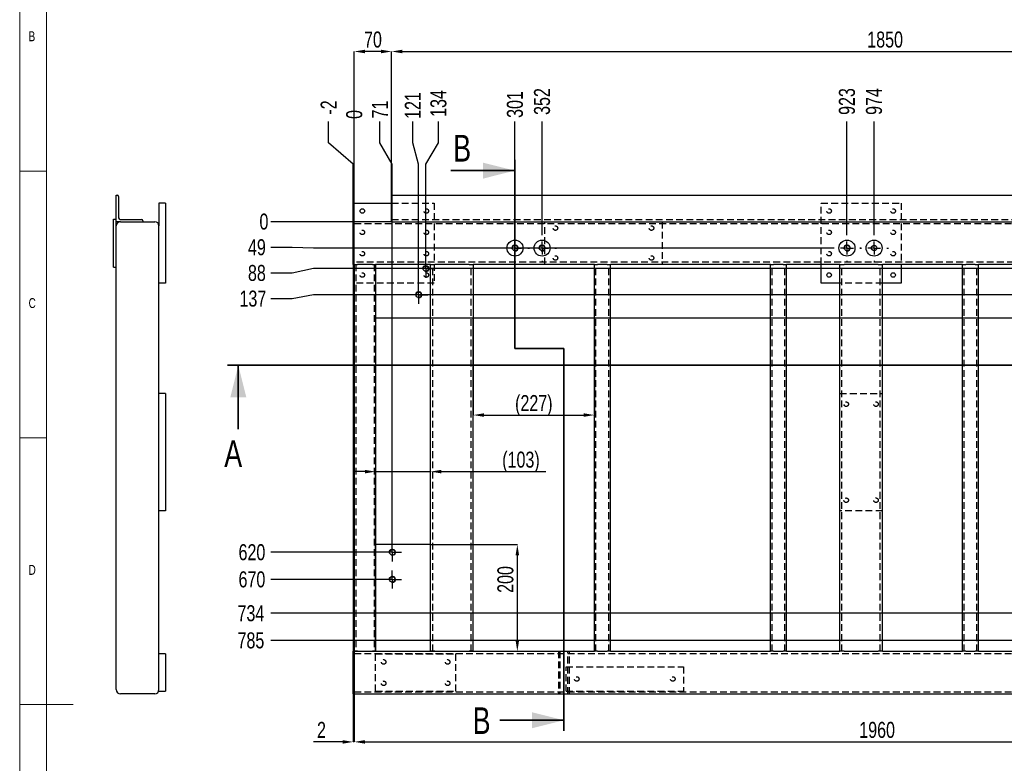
# Model space of a CAD drawing. Header units: millimetres. Extents: x 5 to 589, y 5 to 415.
# Tile 4 of 14: x 5 to 190, y 199 to 338. Entities that reach past the tile are written whole.
import ezdxf

# ---------------------------------------------------------------- set-up
doc = ezdxf.new("R2010")
doc.units = ezdxf.units.MM
doc.header["$PDSIZE"] = -1
doc.linetypes.add('CENTERX2', pattern=[20.32, 12.7, -2.54, 2.54, -2.54])
doc.linetypes.add('HIDDEN', pattern=[1.905, 1.27, -0.635])
for name, color, linetype in [('COTES', 1, 'Continuous'), ('NOTES', 6, 'Continuous'), ('TRAIT-FINS', 9, 'Continuous'), ('TRAIT-MIXTES', 3, 'CENTERX2'), ('TRAIT-TIRET', 2, 'HIDDEN')]:
    doc.layers.add(name, color=color, linetype=linetype)
doc.layers.add('TRAIT-FORT', color=4, linetype='Continuous', lineweight=25)
doc.styles.add('SLDTEXTSTYLE2', font='TXT', dxfattribs={"width": 0.75})
doc.dimstyles.new('SLDDIMSTYLE0', dxfattribs={"dimtxt": 3, "dimasz": 0.333333, "dimexe": 0, "dimexo": 0.0625, "dimgap": 0.75, "dimtad": 0, "dimtih": 1, "dimtoh": 1, "dimdec": 0, "dimlfac": 10, "dimrnd": 1e-09, "dimdsep": 46, "dimtxsty": 'SLDTEXTSTYLE2', "dimblk1": 'ORIGIN', "dimblk2": 'ORIGIN', "dimsah": 1, "dimcen": 0.09, "dimadec": 0, "dimazin": 2, "dimtfac": 1, "dimtdec": 0, "dimtofl": 0, "dimtmove": 0, "dimatfit": 3, "dimldrblk": 'ORIGIN', "dimfxl": 1, "dimfrac": 2, "dimtolj": 1, "dimtzin": 12, "dimarcsym": 0})
doc.dimstyles.new('SLDDIMSTYLE1', dxfattribs={"dimtxt": 3, "dimasz": 2, "dimexe": 0, "dimexo": 0.0625, "dimgap": 0.75, "dimtad": 0, "dimtih": 1, "dimtoh": 1, "dimdec": 0, "dimlfac": 10, "dimrnd": 1e-09, "dimzin": 12, "dimdsep": 46, "dimtxsty": 'SLDTEXTSTYLE2', "dimsah": 1, "dimcen": 0.09, "dimadec": 0, "dimazin": 3, "dimtfac": 1, "dimtdec": 0, "dimtofl": 0, "dimtmove": 0, "dimatfit": 3, "dimfxl": 1, "dimfrac": 2, "dimtolj": 1, "dimtzin": 12, "dimarcsym": 0})
doc.dimstyles.new('SLDDIMSTYLE2', dxfattribs={"dimtxt": 3, "dimasz": 2, "dimexe": 0, "dimexo": 0.0625, "dimgap": 0.75, "dimtad": 1, "dimdec": 0, "dimlfac": 10, "dimrnd": 1e-09, "dimzin": 12, "dimdsep": 46, "dimtxsty": 'SLDTEXTSTYLE2', "dimsah": 1, "dimcen": 0.09, "dimadec": 0, "dimazin": 3, "dimtfac": 1, "dimtdec": 0, "dimtofl": 0, "dimtmove": 0, "dimatfit": 3, "dimfxl": 1, "dimfrac": 2, "dimtolj": 1, "dimtzin": 12, "dimarcsym": 0})
doc.dimstyles.new('SLDDIMSTYLE3', dxfattribs={"dimtxt": 3, "dimasz": 2, "dimexe": 0, "dimexo": 0.0625, "dimgap": 0.75, "dimtad": 1, "dimdec": 0, "dimlfac": 10, "dimrnd": 1e-09, "dimzin": 12, "dimdsep": 46, "dimtxsty": 'SLDTEXTSTYLE2', "dimsah": 1, "dimcen": 0.09, "dimadec": 0, "dimazin": 3, "dimtfac": 1, "dimtdec": 0, "dimtmove": 0, "dimatfit": 0, "dimfxl": 1, "dimfrac": 2, "dimtolj": 1, "dimtzin": 12, "dimarcsym": 0})

# ---------------------------------------------------------------- blocks, each defined once
blk = doc.blocks.new('_D')
at = {"layer": 'COTES', "color": 0, "lineweight": -2, "transparency": 16777216}
blk.add_line((67.46, 300.5), (52.09, 300.5), dxfattribs=at)
at = {"layer": 'Defpoints', "color": 0, "transparency": 16777216}
for p in [(52.09, 300.5), (67.52, 300.5), (67.52, 300.5)]:
    blk.add_point(p, dxfattribs=at)
at = {"layer": 'COTES', "color": 0, "transparency": 16777216, "insert": (50.78, 300.5), "char_height": 3, "attachment_point": 5, "style": 'SLDTEXTSTYLE2'}
blk.add_mtext('\\A1;0', dxfattribs=at)
blk = doc.blocks.new('_Origin')
at = {"color": 0, "linetype": 'ByBlock', "lineweight": -2}
blk.add_line((0, 0), (-1, 0), dxfattribs=at)
blk.add_circle((0, 0), 0.5, dxfattribs=at)
blk = doc.blocks.new('_D_1')
at = {"layer": 'COTES', "color": 0, "lineweight": -2, "transparency": 16777216}
for p, q in [((56.09, 295.69), (52.09, 295.69)), ((60.09, 295.56), (56.09, 295.69)), ((157.3, 295.56), (60.09, 295.56))]:
    blk.add_line(p, q, dxfattribs=at)
at = {"layer": 'Defpoints', "color": 0, "transparency": 16777216}
for p in [(67.52, 300.5), (52.09, 295.69), (157.37, 295.56)]:
    blk.add_point(p, dxfattribs=at)
at = {"layer": 'COTES', "color": 0, "transparency": 16777216, "insert": (49.46, 295.69), "char_height": 3, "attachment_point": 5, "style": 'SLDTEXTSTYLE2'}
blk.add_mtext('\\A1;49', dxfattribs=at)
blk = doc.blocks.new('_D_2')
at = {"layer": 'COTES', "color": 0, "lineweight": -2, "transparency": 16777216}
for p, q in [((60.09, 291.7), (56.09, 290.88)), ((247.37, 291.7), (60.09, 291.7)), ((56.09, 290.88), (52.09, 290.88))]:
    blk.add_line(p, q, dxfattribs=at)
at = {"layer": 'Defpoints', "color": 0, "transparency": 16777216}
for p in [(67.52, 300.5), (247.43, 291.7), (52.09, 290.88)]:
    blk.add_point(p, dxfattribs=at)
at = {"layer": 'COTES', "color": 0, "transparency": 16777216, "insert": (49.46, 290.88), "char_height": 3, "attachment_point": 5, "style": 'SLDTEXTSTYLE2'}
blk.add_mtext('\\A1;88', dxfattribs=at)
blk = doc.blocks.new('_D_3')
at = {"layer": 'COTES', "color": 0, "lineweight": -2, "transparency": 16777216}
for p, q in [((60.09, 286.8), (56.09, 286.07)), ((248.72, 286.8), (60.09, 286.8)), ((56.09, 286.07), (52.09, 286.07))]:
    blk.add_line(p, q, dxfattribs=at)
at = {"layer": 'Defpoints', "color": 0, "transparency": 16777216}
for p in [(67.52, 300.5), (248.78, 286.8), (52.09, 286.07)]:
    blk.add_point(p, dxfattribs=at)
at = {"layer": 'COTES', "color": 0, "transparency": 16777216, "insert": (48.71, 286.07), "char_height": 3, "attachment_point": 5, "style": 'SLDTEXTSTYLE2'}
blk.add_mtext('\\A1;137', dxfattribs=at)
blk = doc.blocks.new('_D_4')
at = {"layer": 'COTES', "color": 0, "lineweight": -2, "transparency": 16777216}
blk.add_line((73.06, 238.54), (52.09, 238.54), dxfattribs=at)
at = {"layer": 'Defpoints', "color": 0, "transparency": 16777216}
for p in [(67.52, 300.5), (52.09, 238.54), (73.13, 238.54)]:
    blk.add_point(p, dxfattribs=at)
at = {"layer": 'COTES', "color": 0, "transparency": 16777216, "insert": (48.53, 238.54), "char_height": 3, "attachment_point": 5, "style": 'SLDTEXTSTYLE2'}
blk.add_mtext('\\A1;620', dxfattribs=at)
blk = doc.blocks.new('_D_5')
at = {"layer": 'COTES', "color": 0, "lineweight": -2, "transparency": 16777216}
blk.add_line((73.06, 233.45), (52.09, 233.45), dxfattribs=at)
at = {"layer": 'Defpoints', "color": 0, "transparency": 16777216}
for p in [(67.52, 300.5), (52.09, 233.45), (73.13, 233.45)]:
    blk.add_point(p, dxfattribs=at)
at = {"layer": 'COTES', "color": 0, "transparency": 16777216, "insert": (48.53, 233.45), "char_height": 3, "attachment_point": 5, "style": 'SLDTEXTSTYLE2'}
blk.add_mtext('\\A1;670', dxfattribs=at)
blk = doc.blocks.new('_D_6')
at = {"layer": 'COTES', "color": 0, "lineweight": -2, "transparency": 16777216}
blk.add_line((248.84, 227.11), (52.09, 227.11), dxfattribs=at)
at = {"layer": 'Defpoints', "color": 0, "transparency": 16777216}
for p in [(67.52, 300.5), (52.09, 227.11), (248.9, 227.11)]:
    blk.add_point(p, dxfattribs=at)
at = {"layer": 'COTES', "color": 0, "transparency": 16777216, "insert": (48.34, 227.11), "char_height": 3, "attachment_point": 5, "style": 'SLDTEXTSTYLE2'}
blk.add_mtext('\\A1;734', dxfattribs=at)
blk = doc.blocks.new('_D_7')
at = {"layer": 'COTES', "color": 0, "lineweight": -2, "transparency": 16777216}
blk.add_line((248.84, 222.02), (52.09, 222.02), dxfattribs=at)
at = {"layer": 'Defpoints', "color": 0, "transparency": 16777216}
for p in [(67.52, 300.5), (52.09, 222.02), (248.9, 222.02)]:
    blk.add_point(p, dxfattribs=at)
at = {"layer": 'COTES', "color": 0, "transparency": 16777216, "insert": (48.34, 222.02), "char_height": 3, "attachment_point": 5, "style": 'SLDTEXTSTYLE2'}
blk.add_mtext('\\A1;785', dxfattribs=at)
blk = doc.blocks.new('_D_8')
at = {"layer": 'COTES', "color": 0, "lineweight": -2, "transparency": 16777216}
blk.add_line((67.72, 304.06), (67.72, 319.27), dxfattribs=at)
at = {"layer": 'Defpoints', "color": 0, "transparency": 16777216}
for p in [(67.72, 319.27), (67.72, 304), (67.72, 304)]:
    blk.add_point(p, dxfattribs=at)
at = {"layer": 'COTES', "color": 0, "transparency": 16777216, "insert": (67.72, 320.59), "char_height": 3, "attachment_point": 5, "rotation": 90, "style": 'SLDTEXTSTYLE2'}
blk.add_mtext('\\A1;0', dxfattribs=at)
blk = doc.blocks.new('_D_9')
at = {"layer": 'COTES', "color": 0, "lineweight": -2, "transparency": 16777216}
for p, q in [((62.91, 315.27), (62.91, 319.27)), ((67.52, 311.27), (62.91, 315.27)), ((67.52, 300.56), (67.52, 311.27))]:
    blk.add_line(p, q, dxfattribs=at)
at = {"layer": 'Defpoints', "color": 0, "transparency": 16777216}
for p in [(62.91, 319.27), (67.72, 304), (67.52, 300.5)]:
    blk.add_point(p, dxfattribs=at)
at = {"layer": 'COTES', "color": 0, "transparency": 16777216, "insert": (62.91, 321.9), "char_height": 3, "attachment_point": 5, "rotation": 90, "style": 'SLDTEXTSTYLE2'}
blk.add_mtext('\\A1;-2', dxfattribs=at)
blk = doc.blocks.new('_D_10')
at = {"layer": 'COTES', "color": 0, "lineweight": -2, "transparency": 16777216}
for p, q in [((72.53, 315.27), (72.53, 319.27)), ((74.84, 311.27), (72.53, 315.27)), ((74.84, 240.31), (74.84, 311.27))]:
    blk.add_line(p, q, dxfattribs=at)
at = {"layer": 'Defpoints', "color": 0, "transparency": 16777216}
for p in [(72.53, 319.27), (67.72, 304), (74.84, 240.25)]:
    blk.add_point(p, dxfattribs=at)
at = {"layer": 'COTES', "color": 0, "transparency": 16777216, "insert": (72.53, 321.52), "char_height": 3, "attachment_point": 5, "rotation": 90, "style": 'SLDTEXTSTYLE2'}
blk.add_mtext('\\A1;71', dxfattribs=at)
blk = doc.blocks.new('_D_11')
at = {"layer": 'COTES', "color": 0, "lineweight": -2, "transparency": 16777216}
for p, q in [((78.69, 315.27), (78.69, 319.27)), ((79.78, 311.27), (78.69, 315.27)), ((79.78, 288.58), (79.78, 311.27))]:
    blk.add_line(p, q, dxfattribs=at)
at = {"layer": 'Defpoints', "color": 0, "transparency": 16777216}
for p in [(78.69, 319.27), (67.72, 304), (79.78, 288.52)]:
    blk.add_point(p, dxfattribs=at)
at = {"layer": 'COTES', "color": 0, "transparency": 16777216, "insert": (78.69, 322.27), "char_height": 3, "attachment_point": 5, "rotation": 90, "style": 'SLDTEXTSTYLE2'}
blk.add_mtext('\\A1;121', dxfattribs=at)
blk = doc.blocks.new('_D_12')
at = {"layer": 'COTES', "color": 0, "lineweight": -2, "transparency": 16777216}
for p, q in [((83.5, 315.27), (83.5, 319.27)), ((81.14, 311.27), (83.5, 315.27)), ((81.14, 293.47), (81.14, 311.27))]:
    blk.add_line(p, q, dxfattribs=at)
at = {"layer": 'Defpoints', "color": 0, "transparency": 16777216}
for p in [(83.5, 319.27), (67.72, 304), (81.14, 293.41)]:
    blk.add_point(p, dxfattribs=at)
at = {"layer": 'COTES', "color": 0, "transparency": 16777216, "insert": (83.5, 322.65), "char_height": 3, "attachment_point": 5, "rotation": 90, "style": 'SLDTEXTSTYLE2'}
blk.add_mtext('\\A1;134', dxfattribs=at)
blk = doc.blocks.new('_D_13')
at = {"layer": 'COTES', "color": 0, "lineweight": -2, "transparency": 16777216}
blk.add_line((97.84, 298.32), (97.84, 319.27), dxfattribs=at)
at = {"layer": 'Defpoints', "color": 0, "transparency": 16777216}
for p in [(97.84, 319.27), (67.72, 304), (97.84, 298.26)]:
    blk.add_point(p, dxfattribs=at)
at = {"layer": 'COTES', "color": 0, "transparency": 16777216, "insert": (97.84, 322.46), "char_height": 3, "attachment_point": 5, "rotation": 90, "style": 'SLDTEXTSTYLE2'}
blk.add_mtext('\\A1;301', dxfattribs=at)
blk = doc.blocks.new('_D_14')
at = {"layer": 'COTES', "color": 0, "lineweight": -2, "transparency": 16777216}
blk.add_line((102.92, 298.32), (102.92, 319.27), dxfattribs=at)
at = {"layer": 'Defpoints', "color": 0, "transparency": 16777216}
for p in [(102.92, 319.27), (67.72, 304), (102.92, 298.26)]:
    blk.add_point(p, dxfattribs=at)
at = {"layer": 'COTES', "color": 0, "transparency": 16777216, "insert": (102.92, 323.02), "char_height": 3, "attachment_point": 5, "rotation": 90, "style": 'SLDTEXTSTYLE2'}
blk.add_mtext('\\A1;352', dxfattribs=at)
blk = doc.blocks.new('_D_15')
at = {"layer": 'COTES', "color": 0, "lineweight": -2, "transparency": 16777216}
blk.add_line((160.07, 298.32), (160.07, 319.27), dxfattribs=at)
at = {"layer": 'Defpoints', "color": 0, "transparency": 16777216}
for p in [(160.07, 319.27), (67.72, 304), (160.07, 298.26)]:
    blk.add_point(p, dxfattribs=at)
at = {"layer": 'COTES', "color": 0, "transparency": 16777216, "insert": (160.07, 323.02), "char_height": 3, "attachment_point": 5, "rotation": 90, "style": 'SLDTEXTSTYLE2'}
blk.add_mtext('\\A1;923', dxfattribs=at)
blk = doc.blocks.new('_D_16')
at = {"layer": 'COTES', "color": 0, "lineweight": -2, "transparency": 16777216}
blk.add_line((165.15, 298.32), (165.15, 319.27), dxfattribs=at)
at = {"layer": 'Defpoints', "color": 0, "transparency": 16777216}
for p in [(165.15, 319.27), (67.72, 304), (165.15, 298.26)]:
    blk.add_point(p, dxfattribs=at)
at = {"layer": 'COTES', "color": 0, "transparency": 16777216, "insert": (165.15, 323.02), "char_height": 3, "attachment_point": 5, "rotation": 90, "style": 'SLDTEXTSTYLE2'}
blk.add_mtext('\\A1;974', dxfattribs=at)
blk = doc.blocks.new('_D_17')
at = {"layer": 'COTES', "color": 0, "lineweight": -2, "transparency": 16777216}
for p, q in [((245.8, 315.27), (245.8, 319.27)), ((249.14, 311.27), (245.8, 315.27)), ((249.14, 293.47), (249.14, 311.27))]:
    blk.add_line(p, q, dxfattribs=at)
at = {"layer": 'Defpoints', "color": 0, "transparency": 16777216}
for p in [(245.8, 319.27), (67.72, 304), (249.14, 293.41)]:
    blk.add_point(p, dxfattribs=at)
at = {"layer": 'COTES', "color": 0, "transparency": 16777216, "insert": (245.8, 323.4), "char_height": 3, "attachment_point": 5, "rotation": 90, "style": 'SLDTEXTSTYLE2'}
blk.add_mtext('\\A1;1814', dxfattribs=at)
blk = doc.blocks.new('_D_18')
at = {"layer": 'COTES', "color": 0, "lineweight": -2, "transparency": 16777216}
blk.add_line((250.61, 228.88), (250.61, 319.27), dxfattribs=at)
at = {"layer": 'Defpoints', "color": 0, "transparency": 16777216}
for p in [(250.61, 319.27), (67.72, 304), (250.61, 228.82)]:
    blk.add_point(p, dxfattribs=at)
at = {"layer": 'COTES', "color": 0, "transparency": 16777216, "insert": (250.61, 323.77), "char_height": 3, "attachment_point": 5, "rotation": 90, "style": 'SLDTEXTSTYLE2'}
blk.add_mtext('\\A1;1829', dxfattribs=at)
blk = doc.blocks.new('_D_19')
at = {"layer": 'COTES', "color": 0, "lineweight": -2, "transparency": 16777216}
for p, q in [((67.72, 288.93), (67.72, 203.01)), ((263.72, 211.93), (263.72, 203.01)), ((69.72, 203.01), (261.72, 203.01))]:
    blk.add_line(p, q, dxfattribs=at)
at = {"layer": 'COTES', "color": 0, "transparency": 16777216}
for points in [[(69.72, 203.34), (69.72, 202.68), (67.72, 203.01)], [(261.72, 203.34), (261.72, 202.68), (263.72, 203.01)]]:
    blk.add_solid(points, dxfattribs=at)
at = {"layer": 'Defpoints', "color": 0, "transparency": 16777216}
for p in [(67.72, 289), (263.72, 212), (263.72, 203.01)]:
    blk.add_point(p, dxfattribs=at)
at = {"layer": 'COTES', "color": 0, "transparency": 16777216, "insert": (165.72, 206.76), "char_height": 3, "attachment_point": 2, "style": 'SLDTEXTSTYLE2'}
blk.add_mtext('\\A1;1960', dxfattribs=at)
blk = doc.blocks.new('_D_21')
at = {"layer": 'COTES', "color": 0, "lineweight": -2, "transparency": 16777216}
for p, q in [((67.52, 292.43), (67.52, 203.01)), ((67.72, 288.93), (67.72, 203.01)), ((65.52, 203.01), (60.07, 203.01)), ((67.72, 203.01), (67.52, 203.01)), ((69.72, 203.01), (71.72, 203.01))]:
    blk.add_line(p, q, dxfattribs=at)
at = {"layer": 'COTES', "color": 0, "transparency": 16777216}
for points in [[(65.52, 203.34), (65.52, 202.68), (67.52, 203.01)], [(69.72, 203.34), (69.72, 202.68), (67.72, 203.01)]]:
    blk.add_solid(points, dxfattribs=at)
at = {"layer": 'Defpoints', "color": 0, "transparency": 16777216}
for p in [(67.52, 292.5), (67.72, 289), (67.52, 203.01)]:
    blk.add_point(p, dxfattribs=at)
at = {"layer": 'COTES', "color": 0, "transparency": 16777216, "insert": (61.57, 206.76), "char_height": 3, "attachment_point": 2, "style": 'SLDTEXTSTYLE2'}
blk.add_mtext('\\A1;2', dxfattribs=at)
blk = doc.blocks.new('_D_22')
at = {"layer": 'COTES', "color": 0, "lineweight": -2, "transparency": 16777216}
for p, q in [((74.72, 305.56), (74.72, 332.39)), ((76.72, 332.39), (257.72, 332.39)), ((259.72, 305.56), (259.72, 332.39))]:
    blk.add_line(p, q, dxfattribs=at)
at = {"layer": 'COTES', "color": 0, "transparency": 16777216}
for points in [[(76.72, 332.73), (76.72, 332.06), (74.72, 332.39)], [(257.72, 332.73), (257.72, 332.06), (259.72, 332.39)]]:
    blk.add_solid(points, dxfattribs=at)
at = {"layer": 'Defpoints', "color": 0, "transparency": 16777216}
for p in [(259.72, 332.39), (74.72, 305.5), (259.72, 305.5)]:
    blk.add_point(p, dxfattribs=at)
at = {"layer": 'COTES', "color": 0, "transparency": 16777216, "insert": (167.22, 336.14), "char_height": 3, "attachment_point": 2, "style": 'SLDTEXTSTYLE2'}
blk.add_mtext('\\A1;1850', dxfattribs=at)
blk = doc.blocks.new('_D_23')
at = {"layer": 'COTES', "color": 0, "lineweight": -2, "transparency": 16777216}
for p, q in [((67.72, 304.06), (67.72, 332.39)), ((72.72, 332.39), (69.72, 332.39)), ((74.72, 305.56), (74.72, 332.39))]:
    blk.add_line(p, q, dxfattribs=at)
at = {"layer": 'COTES', "color": 0, "transparency": 16777216}
for points in [[(69.72, 332.73), (69.72, 332.06), (67.72, 332.39)], [(72.72, 332.73), (72.72, 332.06), (74.72, 332.39)]]:
    blk.add_solid(points, dxfattribs=at)
at = {"layer": 'Defpoints', "color": 0, "transparency": 16777216}
for p in [(67.72, 332.39), (74.72, 305.5), (67.72, 304)]:
    blk.add_point(p, dxfattribs=at)
at = {"layer": 'COTES', "color": 0, "transparency": 16777216, "insert": (71.22, 336.14), "char_height": 3, "attachment_point": 2, "style": 'SLDTEXTSTYLE2'}
blk.add_mtext('\\A1;70', dxfattribs=at)
blk = doc.blocks.new('_D_25')
at = {"layer": 'COTES', "color": 0, "lineweight": -2, "transparency": 16777216}
for p, q in [((255.79, 292.5), (269.45, 292.5)), ((269.45, 284.5), (269.45, 290.5)), ((82.09, 282.5), (269.45, 282.5))]:
    blk.add_line(p, q, dxfattribs=at)
at = {"layer": 'COTES', "color": 0, "transparency": 16777216}
for points in [[(269.11, 290.5), (269.78, 290.5), (269.45, 292.5)], [(269.11, 284.5), (269.78, 284.5), (269.45, 282.5)]]:
    blk.add_solid(points, dxfattribs=at)
at = {"layer": 'Defpoints', "color": 0, "transparency": 16777216}
for p in [(255.72, 292.5), (269.45, 292.5), (82.02, 282.5)]:
    blk.add_point(p, dxfattribs=at)
at = {"layer": 'COTES', "color": 0, "transparency": 16777216, "insert": (265.7, 287.5), "char_height": 3, "attachment_point": 2, "rotation": 90, "style": 'SLDTEXTSTYLE2'}
blk.add_mtext('\\A1;100', dxfattribs=at)
blk = doc.blocks.new('_D_27')
at = {"layer": 'COTES', "color": 0, "lineweight": -2, "transparency": 16777216}
for p, q in [((82.09, 240), (98.28, 240)), ((98.28, 222), (98.28, 238)), ((67.59, 220), (98.28, 220))]:
    blk.add_line(p, q, dxfattribs=at)
at = {"layer": 'COTES', "color": 0, "transparency": 16777216}
for points in [[(97.95, 238), (98.61, 238), (98.28, 240)], [(97.95, 222), (98.61, 222), (98.28, 220)]]:
    blk.add_solid(points, dxfattribs=at)
at = {"layer": 'Defpoints', "color": 0, "transparency": 16777216}
for p in [(82.02, 240), (98.28, 240), (67.52, 220)]:
    blk.add_point(p, dxfattribs=at)
at = {"layer": 'COTES', "color": 0, "transparency": 16777216, "insert": (94.53, 233.45), "char_height": 3, "attachment_point": 2, "rotation": 90, "style": 'SLDTEXTSTYLE2'}
blk.add_mtext('\\A1;200', dxfattribs=at)
blk = doc.blocks.new('_D_28')
at = {"layer": 'COTES', "color": 0, "lineweight": -2, "transparency": 16777216}
for p, q in [((69.72, 253.66), (67.72, 253.66)), ((71.72, 220.06), (71.72, 253.66)), ((71.72, 253.66), (82.02, 253.66)), ((82.02, 220.06), (82.02, 253.66)), ((84.02, 253.66), (103.65, 253.66))]:
    blk.add_line(p, q, dxfattribs=at)
at = {"layer": 'COTES', "color": 0, "transparency": 16777216}
for points in [[(69.72, 253.99), (69.72, 253.33), (71.72, 253.66)], [(84.02, 253.99), (84.02, 253.33), (82.02, 253.66)]]:
    blk.add_solid(points, dxfattribs=at)
at = {"layer": 'Defpoints', "color": 0, "transparency": 16777216}
for p in [(82.02, 253.66), (71.72, 220), (82.02, 220)]:
    blk.add_point(p, dxfattribs=at)
at = {"layer": 'COTES', "color": 0, "transparency": 16777216, "insert": (98.96, 257.41), "char_height": 3, "attachment_point": 2, "style": 'SLDTEXTSTYLE2'}
blk.add_mtext('\\A1;(103)', dxfattribs=at)
blk = doc.blocks.new('_D_30')
at = {"layer": 'COTES', "color": 0, "lineweight": -2, "transparency": 16777216}
for p, q in [((90.02, 282.43), (90.02, 264.26)), ((112.72, 282.43), (112.72, 264.26)), ((92.02, 264.26), (110.72, 264.26))]:
    blk.add_line(p, q, dxfattribs=at)
at = {"layer": 'COTES', "color": 0, "transparency": 16777216}
for points in [[(92.02, 264.6), (92.02, 263.93), (90.02, 264.26)], [(110.72, 264.6), (110.72, 263.93), (112.72, 264.26)]]:
    blk.add_solid(points, dxfattribs=at)
at = {"layer": 'Defpoints', "color": 0, "transparency": 16777216}
for p in [(90.02, 282.5), (112.72, 282.5), (112.72, 264.26)]:
    blk.add_point(p, dxfattribs=at)
at = {"layer": 'COTES', "color": 0, "transparency": 16777216, "insert": (101.37, 268.01), "char_height": 3, "attachment_point": 2, "style": 'SLDTEXTSTYLE2'}
blk.add_mtext('\\A1;(227)', dxfattribs=at)
blk = doc.blocks.new('SW_CENTERMARKSYMBOL_0')
at = {"layer": 'TRAIT-MIXTES', "color": 0}
for p, q in [((0, 2.4), (0, 2.7)), ((-2.4, 0), (-2.7, 0)), ((0, 0), (-1.2, 0)), ((0, 0), (0, 1.2)), ((0, 0), (0, -1.2)), ((0, 0), (1.2, 0)), ((2.4, 0), (2.7, 0)), ((0, -2.4), (0, -2.7))]:
    blk.add_line(p, q, dxfattribs=at)
blk = doc.blocks.new('SW_CENTERMARKSYMBOL_1')
at = {"layer": 'TRAIT-MIXTES', "color": 0}
for p, q in [((0, 2.4), (0, 2.7)), ((-2.4, 0), (-2.7, 0)), ((0, 0), (-1.2, 0)), ((0, 0), (0, 1.2)), ((0, 0), (0, -1.2)), ((0, 0), (1.2, 0)), ((2.4, 0), (2.7, 0)), ((0, -2.4), (0, -2.7))]:
    blk.add_line(p, q, dxfattribs=at)
blk = doc.blocks.new('SW_CENTERMARKSYMBOL_2')
at = {"layer": 'TRAIT-MIXTES', "color": 0}
for p, q in [((0, 2.4), (0, 2.7)), ((-2.4, 0), (-2.7, 0)), ((0, 0), (-1.2, 0)), ((0, 0), (0, 1.2)), ((0, 0), (0, -1.2)), ((0, 0), (1.2, 0)), ((2.4, 0), (2.7, 0)), ((0, -2.4), (0, -2.7))]:
    blk.add_line(p, q, dxfattribs=at)
blk = doc.blocks.new('SW_CENTERMARKSYMBOL_3')
at = {"layer": 'TRAIT-MIXTES', "color": 0}
for p, q in [((0, 2.4), (0, 2.7)), ((-2.4, 0), (-2.7, 0)), ((0, 0), (-1.2, 0)), ((0, 0), (0, 1.2)), ((0, 0), (0, -1.2)), ((0, 0), (1.2, 0)), ((2.4, 0), (2.7, 0)), ((0, -2.4), (0, -2.7))]:
    blk.add_line(p, q, dxfattribs=at)
blk = doc.blocks.new('SW_CENTERMARKSYMBOL_4')
at = {"layer": 'TRAIT-MIXTES', "color": 0}
for p, q in [((-1.2, 0), (-1.71, 0)), ((0, 0), (-1.2, 0)), ((0, 1.2), (0, 1.71)), ((0, 0), (0, 1.2)), ((0, 0), (0, -1.2)), ((0, 0), (1.2, 0)), ((1.2, 0), (1.71, 0)), ((0, -1.2), (0, -1.71))]:
    blk.add_line(p, q, dxfattribs=at)
blk = doc.blocks.new('SW_CENTERMARKSYMBOL_5')
at = {"layer": 'TRAIT-MIXTES', "color": 0}
for p, q in [((-1.2, 0), (-1.71, 0)), ((0, 0), (-1.2, 0)), ((0, 1.2), (0, 1.71)), ((0, 0), (0, 1.2)), ((0, 0), (0, -1.2)), ((0, 0), (1.2, 0)), ((1.2, 0), (1.71, 0)), ((0, -1.2), (0, -1.71))]:
    blk.add_line(p, q, dxfattribs=at)
blk = doc.blocks.new('SW_CENTERMARKSYMBOL_6')
at = {"layer": 'TRAIT-MIXTES', "color": 0}
for p, q in [((-1.2, 0), (-1.71, 0)), ((0, 0), (-1.2, 0)), ((0, 1.2), (0, 1.71)), ((0, 0), (0, 1.2)), ((0, 0), (0, -1.2)), ((0, 0), (1.2, 0)), ((1.2, 0), (1.71, 0)), ((0, -1.2), (0, -1.71))]:
    blk.add_line(p, q, dxfattribs=at)
blk = doc.blocks.new('SW_CENTERMARKSYMBOL_11')
at = {"layer": 'TRAIT-MIXTES', "color": 0}
for p, q in [((-1.2, 0), (-1.71, 0)), ((0, 0), (-1.2, 0)), ((0, 1.2), (0, 1.71)), ((0, 0), (0, 1.2)), ((0, 0), (0, -1.2)), ((0, 0), (1.2, 0)), ((1.2, 0), (1.71, 0)), ((0, -1.2), (0, -1.71))]:
    blk.add_line(p, q, dxfattribs=at)

msp = doc.modelspace()

# ---------------------------------------------------------------- linework, layer by layer
at = {"lineweight": 18}
for p, q in [((5, 415), (5, 5)), ((10, 410), (10, 10)), ((5, 310), (10, 310)), ((10, 260), (5, 260)), ((5, 210), (15, 210))]:
    msp.add_line(p, q, dxfattribs=at)
at = {"lineweight": 35}
for p, q in [((97.84, 276.75), (97.84, 312.07)), ((85.84, 310.07), (97.84, 310.07)), ((107.02, 276.75), (97.84, 276.75)), ((107.02, 205.07), (107.02, 276.75)), ((287.27, 273.59), (43.98, 273.59)), ((45.98, 261.59), (45.98, 273.59)), ((95.02, 207.07), (107.02, 207.07))]:
    msp.add_line(p, q, dxfattribs=at)
for points in [[(97.84, 310.07), (91.84, 311.57), (91.84, 308.57)], [(45.98, 273.59), (44.48, 267.59), (47.48, 267.59)], [(107.02, 207.07), (101.02, 208.57), (101.02, 205.57)]]:
    msp.add_solid(points, dxfattribs=at)
at = {"layer": 'TRAIT-FINS', "lineweight": 18}
for centre in [(97.84, 295.56), (102.92, 295.56), (160.07, 295.56), (81.14, 291.7), (79.78, 286.81), (74.84, 238.54), (74.84, 233.45)]:
    msp.add_arc(centre, 0.6, 255, 195, dxfattribs=at)
at = {"layer": 'TRAIT-FORT', "lineweight": 25}
for p, q in [((23.11, 305.5), (23.26, 305.5)), ((23.11, 300.5), (23.11, 305.5)), ((23.51, 305.25), (23.51, 301.4)), ((74.72, 300.5), (74.72, 305.5)), ((74.72, 305.5), (259.72, 305.5)), ((32.31, 304), (31.11, 304)), ((31.11, 304), (31.11, 299.7)), ((32.31, 304), (32.31, 289)), ((67.72, 300.5), (67.72, 304)), ((67.72, 304), (74.72, 304)), ((22.61, 301), (23.11, 301)), ((22.61, 292), (22.61, 301)), ((24.01, 300.9), (27.86, 300.9)), ((23.91, 300.5), (23.11, 300.5)), ((23.11, 299.7), (23.11, 300.5)), ((23.11, 212.8), (23.11, 299.7)), ((23.91, 300.5), (30.31, 300.5)), ((28.11, 300.65), (28.11, 300.5)), ((31.11, 212.8), (31.11, 299.7)), ((67.52, 300.5), (67.72, 300.5)), ((67.52, 299.7), (67.52, 300.5)), ((67.52, 293.3), (67.52, 299.7)), ((74.72, 300.5), (67.72, 300.5)), ((67.72, 299.7), (67.72, 300.5)), ((67.72, 293.3), (67.72, 299.7)), ((74.72, 300.5), (237.42, 300.5)), ((22.61, 292), (23.11, 292)), ((67.52, 292.5), (67.52, 293.3)), ((67.52, 292.5), (67.72, 292.5)), ((67.72, 292.5), (67.72, 293.3)), ((67.72, 292.5), (67.72, 220)), ((67.72, 292.5), (68.32, 292.5)), ((71.12, 292.5), (68.32, 292.5)), ((71.12, 292.5), (71.72, 292.5)), ((71.72, 292.5), (71.72, 282.5)), ((82.02, 292.5), (71.72, 292.5)), ((82.02, 292.5), (82.82, 292.5)), ((82.02, 282.5), (82.02, 292.5)), ((89.22, 292.5), (82.82, 292.5)), ((89.22, 292.5), (90.02, 292.5)), ((90.02, 292.5), (90.02, 282.5)), ((112.72, 292.5), (90.02, 292.5)), ((112.72, 282.5), (112.72, 292.5)), ((112.72, 292.5), (113.32, 292.5)), ((115.12, 292.5), (113.32, 292.5)), ((115.12, 292.5), (115.72, 292.5)), ((145.72, 292.5), (115.72, 292.5)), ((115.72, 220), (115.72, 292.5)), ((145.72, 220), (145.72, 292.5)), ((145.72, 292.5), (146.32, 292.5)), ((148.12, 292.5), (146.32, 292.5)), ((148.12, 292.5), (148.72, 292.5)), ((158.72, 292.5), (148.72, 292.5)), ((148.72, 220), (148.72, 292.5)), ((155.22, 289), (155.22, 292.5)), ((158.72, 220), (158.72, 292.5)), ((158.72, 292.5), (159.52, 292.5)), ((165.92, 292.5), (159.52, 292.5)), ((165.92, 292.5), (166.72, 292.5)), ((166.72, 220), (166.72, 292.5)), ((181.72, 292.5), (166.72, 292.5)), ((170.22, 292.5), (170.22, 289)), ((181.72, 220), (181.72, 292.5)), ((181.72, 292.5), (182.32, 292.5)), ((184.12, 292.5), (182.32, 292.5)), ((184.12, 292.5), (184.72, 292.5)), ((214.72, 292.5), (184.72, 292.5)), ((184.72, 220), (184.72, 292.5)), ((32.31, 289), (31.11, 289)), ((158.72, 289), (155.22, 289)), ((170.22, 289), (166.72, 289)), ((71.72, 282.5), (71.72, 240)), ((71.72, 282.5), (82.02, 282.5)), ((82.02, 240), (82.02, 282.5)), ((90.02, 220), (90.02, 282.5)), ((90.02, 282.5), (112.72, 282.5)), ((112.72, 220), (112.72, 282.5)), ((32.31, 268.3), (31.11, 268.3)), ((32.31, 268.3), (32.31, 246.3)), ((32.31, 246.3), (31.11, 246.3)), ((71.72, 240), (71.72, 220)), ((82.02, 240), (71.72, 240)), ((82.02, 220), (82.02, 240)), ((67.52, 219.2), (67.52, 220)), ((67.52, 220), (67.72, 220)), ((67.72, 219.2), (67.72, 220)), ((68.32, 220), (67.72, 220)), ((68.32, 220), (71.12, 220)), ((71.72, 220), (71.12, 220)), ((71.72, 220), (82.02, 220)), ((82.82, 220), (82.02, 220)), ((82.82, 220), (89.22, 220)), ((90.02, 220), (89.22, 220)), ((90.02, 220), (112.72, 220)), ((113.32, 220), (112.72, 220)), ((113.32, 220), (115.12, 220)), ((115.72, 220), (115.12, 220)), ((115.72, 220), (145.72, 220)), ((146.32, 220), (145.72, 220)), ((146.32, 220), (148.12, 220)), ((148.72, 220), (148.12, 220)), ((148.72, 220), (158.72, 220)), ((159.52, 220), (158.72, 220)), ((159.52, 220), (165.92, 220)), ((166.72, 220), (165.92, 220)), ((166.72, 220), (181.72, 220)), ((182.32, 220), (181.72, 220)), ((182.32, 220), (184.12, 220)), ((184.72, 220), (184.12, 220)), ((184.72, 220), (214.72, 220)), ((32.31, 219.5), (31.11, 219.5)), ((32.31, 219.5), (32.31, 212.5)), ((67.52, 212.8), (67.52, 219.2)), ((67.72, 212.8), (67.72, 219.2)), ((31.11, 212.5), (32.31, 212.5)), ((67.52, 212), (67.52, 212.8)), ((67.72, 212), (67.72, 212.8)), ((30.31, 212), (23.91, 212)), ((67.52, 212), (67.72, 212)), ((67.72, 212), (263.72, 212))]:
    msp.add_line(p, q, dxfattribs=at)
for centre, radius in [((69.22, 302.5), 0.425), ((97.84, 295.56), 1.5), ((97.84, 295.56), 0.51), ((102.92, 295.56), 1.5), ((102.92, 295.56), 0.51), ((160.07, 295.56), 1.5), ((160.07, 295.56), 0.51), ((165.15, 295.56), 1.5), ((165.15, 295.56), 0.51), ((81.14, 291.7), 0.51), ((156.72, 290.5), 0.425), ((168.72, 290.5), 0.425), ((79.78, 286.81), 0.51), ((74.84, 238.54), 0.51), ((74.84, 233.45), 0.51)]:
    msp.add_circle(centre, radius, dxfattribs=at)
for centre, radius, start, end in [((23.26, 305.25), 0.25, 0, 90), ((24.01, 301.4), 0.5, 180, 270), ((27.86, 300.65), 0.25, 0, 90), ((23.91, 299.7), 0.8, 90, 180), ((30.31, 299.7), 0.8, 0, 90), ((23.91, 212.8), 0.8, 180, 270), ((30.31, 212.8), 0.8, 270, 0)]:
    msp.add_arc(centre, radius, start, end, dxfattribs=at)
at = {"layer": 'TRAIT-TIRET'}
for p, q in [((74.72, 304), (82.72, 304)), ((82.72, 304), (82.72, 289)), ((155.22, 292.5), (155.22, 304)), ((155.22, 304), (170.22, 304)), ((170.22, 304), (170.22, 292.5)), ((74.72, 300.9), (259.72, 300.9)), ((263.32, 300.1), (67.72, 300.1)), ((103.42, 292.5), (103.42, 300.5)), ((125.42, 300.5), (125.42, 292.5)), ((256.12, 292.9), (67.72, 292.9)), ((68.02, 292.5), (68.02, 220)), ((71.42, 292.5), (71.42, 220)), ((82.42, 220), (82.42, 292.5)), ((89.62, 220), (89.62, 292.5)), ((113.02, 220), (113.02, 292.5)), ((115.42, 220), (115.42, 292.5)), ((146.02, 220), (146.02, 292.5)), ((148.42, 220), (148.42, 292.5)), ((159.12, 220), (159.12, 292.5)), ((166.32, 220), (166.32, 292.5)), ((182.02, 220), (182.02, 292.5)), ((184.42, 220), (184.42, 292.5)), ((82.72, 289), (67.72, 289)), ((166.72, 289), (158.72, 289)), ((158.72, 268.3), (166.72, 268.3)), ((166.72, 246.3), (158.72, 246.3)), ((105.97, 220), (105.97, 219.6)), ((105.97, 220), (105.97, 212)), ((106.27, 220), (106.27, 212)), ((107.77, 212), (107.77, 220)), ((108.07, 219.6), (108.07, 220)), ((108.07, 212), (108.07, 220)), ((67.72, 219.6), (256.12, 219.6)), ((71.72, 219.5), (86.72, 219.5)), ((71.72, 212.5), (71.72, 219.5)), ((86.72, 219.5), (86.72, 212.5)), ((107.42, 217.1), (129.42, 217.1)), ((107.42, 212.5), (107.42, 217.1)), ((129.42, 217.1), (129.42, 212.5)), ((67.72, 212.4), (263.32, 212.4)), ((71.72, 212.5), (86.72, 212.5)), ((105.97, 212.4), (105.97, 212)), ((107.42, 212.5), (129.42, 212.5)), ((108.07, 212), (108.07, 212.4))]:
    msp.add_line(p, q, dxfattribs=at)
for centre in [(81.22, 302.5), (156.72, 302.5), (168.72, 302.5), (105.42, 299.3), (123.42, 299.3), (69.22, 298.5), (81.22, 298.5), (156.72, 298.5), (168.72, 298.5), (69.22, 294.5), (81.22, 294.5), (105.42, 293.7), (123.42, 293.7), (156.72, 294.5), (168.72, 294.5), (69.22, 290.5), (81.22, 290.5), (159.92, 266.3), (165.52, 266.3), (159.92, 248.3), (165.52, 248.3), (73.22, 218), (85.22, 218), (73.22, 214), (85.22, 214), (109.42, 214.8), (127.42, 214.8)]:
    msp.add_circle(centre, 0.425, dxfattribs=at)

# ---------------------------------------------------------------- block references
at = {"layer": 'TRAIT-MIXTES'}
for name, p in [('SW_CENTERMARKSYMBOL_0', (97.84, 295.56)), ('SW_CENTERMARKSYMBOL_1', (102.92, 295.56)), ('SW_CENTERMARKSYMBOL_2', (160.07, 295.56)), ('SW_CENTERMARKSYMBOL_3', (165.15, 295.56)), ('SW_CENTERMARKSYMBOL_6', (81.14, 291.7)), ('SW_CENTERMARKSYMBOL_11', (79.78, 286.81)), ('SW_CENTERMARKSYMBOL_4', (74.84, 238.54)), ('SW_CENTERMARKSYMBOL_5', (74.84, 233.45))]:
    msp.add_blockref(name, p, dxfattribs=at)

# ---------------------------------------------------------------- texts
at = {"char_height": 5, "attachment_point": 1, "style": 'SLDTEXTSTYLE2'}
for s, insert in [('B', (86.27, 316.77)), ('A', (43.35, 259.55)), ('B', (89.91, 209.5))]:
    msp.add_mtext(s, dxfattribs=dict(at, insert=insert))
at = {"layer": 'NOTES', "char_height": 1.85, "attachment_point": 1, "style": 'SLDTEXTSTYLE2'}
for s, insert in [('B', (6.67, 336.17)), ('C', (6.67, 286.17)), ('D', (6.67, 236.17))]:
    msp.add_mtext(s, dxfattribs=dict(at, insert=insert))

# ---------------------------------------------------------------- dimensions: what is measured, and where the dimension line sits
at = {"layer": 'COTES'}
for base, p1, p2, dimstyle, picture, middle in [((67.72, 332.39), (74.72, 305.5), (67.72, 304), 'SLDDIMSTYLE3', '_D_23', (71.22, 332.39)), ((259.72, 332.39), (74.72, 305.5), (259.72, 305.5), 'SLDDIMSTYLE2', '_D_22', (167.22, 332.39)), ((67.52, 203.01), (67.72, 289), (67.52, 292.5), 'SLDDIMSTYLE3', '_D_21', (61.57, 203.01)), ((263.72, 203.01), (67.72, 289), (263.72, 212), 'SLDDIMSTYLE2', '_D_19', (165.72, 203.01))]:
    dim = msp.add_linear_dim(base=base, p1=p1, p2=p2, dimstyle=dimstyle, dxfattribs=at)
    dim.commit()
    dim.dimension.update_dxf_attribs({"geometry": picture, "text_midpoint": middle, "dimtype": 160})
for feature_location, offset, dtype, origin, dimstyle, picture, middle in [((250.61, 228.82), (0, 90.46), 1, (67.72, 304), 'SLDDIMSTYLE1', '_D_18', (250.61, 323.77)), ((249.14, 293.41), (-3.34, 25.87), 1, (67.72, 304), 'SLDDIMSTYLE1', '_D_17', (245.8, 323.4)), ((102.92, 298.26), (0, 21.02), 1, (67.72, 304), 'SLDDIMSTYLE1', '_D_14', (102.92, 323.02)), ((160.0668, 298.256), (0, 21.0186), 1, (67.7232, 303.9974), 'SLDDIMSTYLE1', '_D_15', (160.0668, 323.0246)), ((165.15, 298.26), (0, 21.02), 1, (67.72, 304), 'SLDDIMSTYLE1', '_D_16', (165.15, 323.02)), ((81.14, 293.41), (2.36, 25.87), 1, (67.72, 304), 'SLDDIMSTYLE1', '_D_12', (83.5, 322.65)), ((97.84, 298.26), (0, 21.02), 1, (67.72, 304), 'SLDDIMSTYLE1', '_D_13', (97.84, 322.46)), ((79.78, 288.52), (-1.09, 30.75), 1, (67.72, 304), 'SLDDIMSTYLE1', '_D_11', (78.69, 322.27)), ((74.84, 240.25), (-2.3, 79.03), 1, (67.72, 304), 'SLDDIMSTYLE1', '_D_10', (72.53, 321.52)), ((67.72322326, 303.99741893), (0, 15.27718643), 1, (67.72322326, 303.99741893), 'SLDDIMSTYLE0', '_D_8', (67.72322326, 320.58710536)), ((67.52322326, 300.49741893), (-15.43424654, 0), 0, (67.52322326, 300.49741893), 'SLDDIMSTYLE0', '_D', (50.77647673, 300.49741893)), ((248.9, 227.11), (-196.81, 0), 0, (67.52, 300.5), 'SLDDIMSTYLE1', '_D_6', (48.34, 227.11)), ((248.9, 222.02), (-196.81, 0), 0, (67.52, 300.5), 'SLDDIMSTYLE1', '_D_7', (48.34, 222.02)), ((73.13, 238.54), (-21.04, 0), 0, (67.52, 300.5), 'SLDDIMSTYLE1', '_D_4', (48.53, 238.54)), ((73.1271, 233.4531), (-21.0381, 0), 0, (67.5232, 300.4974), 'SLDDIMSTYLE1', '_D_5', (48.5265, 233.4531)), ((248.78, 286.8), (-196.69, -0.73), 0, (67.52, 300.5), 'SLDDIMSTYLE1', '_D_3', (48.71, 286.07)), ((157.37, 295.56), (-105.28, 0.13), 0, (67.52, 300.5), 'SLDDIMSTYLE1', '_D_1', (49.46, 295.69)), ((247.43, 291.7), (-195.34, -0.82), 0, (67.52, 300.5), 'SLDDIMSTYLE1', '_D_2', (49.46, 290.88))]:
    dim = msp.add_ordinate_dim(feature_location=feature_location, offset=offset, dtype=dtype, origin=origin, dimstyle=dimstyle, dxfattribs=at)
    dim.commit()
    dim.dimension.update_dxf_attribs({"geometry": picture, "text_midpoint": middle})
dim = msp.add_ordinate_dim(feature_location=(67.52, 300.5), offset=(-4.61, 18.78), dtype=1, origin=(67.72, 304), text='-<>', dimstyle='SLDDIMSTYLE1', dxfattribs=at)
dim.commit()
dim.dimension.update_dxf_attribs({"geometry": '_D_9', "text_midpoint": (62.91, 321.9)})
for base, p1, p2, picture, middle in [((269.45, 292.5), (82.02, 282.5), (255.72, 292.5), '_D_25', (269.45, 287.5)), ((98.28, 240), (67.52, 220), (82.02, 240), '_D_27', (98.28, 233.45))]:
    dim = msp.add_linear_dim(base=base, p1=p1, p2=p2, angle=90, dimstyle='SLDDIMSTYLE2', dxfattribs=at)
    dim.commit()
    dim.dimension.update_dxf_attribs({"geometry": picture, "text_midpoint": middle, "dimtype": 160})
for base, p1, p2, dimstyle, picture, middle in [((112.72, 264.26), (90.02, 282.5), (112.72, 282.5), 'SLDDIMSTYLE2', '_D_30', (101.37, 264.26)), ((82.02, 253.66), (71.72, 220), (82.02, 220), 'SLDDIMSTYLE3', '_D_28', (98.96, 253.66))]:
    dim = msp.add_linear_dim(base=base, p1=p1, p2=p2, text='(<>)', dimstyle=dimstyle, dxfattribs=at)
    dim.commit()
    dim.dimension.update_dxf_attribs({"geometry": picture, "text_midpoint": middle, "dimtype": 160})

doc.saveas('drawing.dxf')
